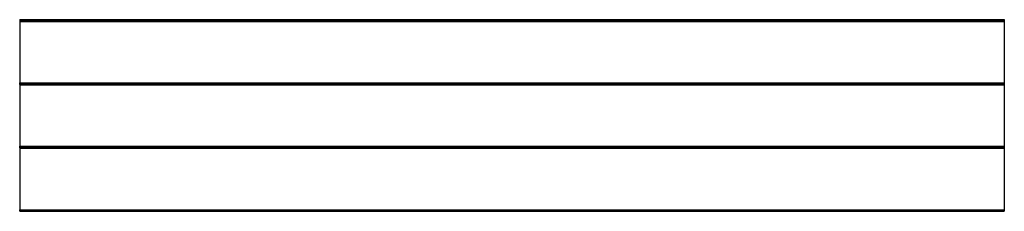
# Model space of a CAD drawing. Header units: millimetres. Extents: x -3100 to 3100, y -10 to 1198.
import ezdxf

# ---------------------------------------------------------------- set-up
doc = ezdxf.new("R2010")
doc.units = ezdxf.units.MM
doc.header["$MEASUREMENT"] = 0
doc.layers.add('Standard', color=7, linetype='Continuous', true_color=0x000000)

msp = doc.modelspace()

# ---------------------------------------------------------------- linework, layer by layer
at = {"layer": 'Standard'}
for points in [[(-3100, 1198.5), (-3100, 1195.2), (-3100, 1191.9)], [(-3100, 1198.5), (0, 1198.5), (3100, 1198.5)], [(-3100, 1191.9), (0, 1191.9), (3100, 1191.9)], [(-3100, 1189.9, 2), (0, 1189.9, 2), (3100, 1189.9, 2)], [(-3100, 1189.9, 2), (-3100, 1189.9, 3), (-3100, 1189.9, 4)], [(-3100, 1189.9, 4), (0, 1189.9, 4), (3100, 1189.9, 4)], [(-3100, 1187.4, 6.5), (0, 1187.4, 6.5), (3100, 1187.4, 6.5)], [(-3100, 1187.4, 6.5), (-3100, 989.9, 6.5), (-3100, 792.4, 6.5)], [(3100, 1198.5), (3100, 1195.2), (3100, 1191.9)], [(3100, 1189.9, 2), (3100, 1189.9, 3), (3100, 1189.9, 4)], [(3100, 1187.4, 6.5), (3100, 989.9, 6.5), (3100, 792.4, 6.5)], [(-3100, 792.2, 0.7), (-3100, 796.1, 0.3), (-3100, 800)], [(-3100, 800), (0, 800), (3100, 800)], [(-3100, 798.5), (-3100, 795.2), (-3100, 791.9)], [(-3100, 798.5), (0, 798.5), (3100, 798.5)], [(-3100, 792.4, 6.5), (0, 792.4, 6.5), (3100, 792.4, 6.5)], [(-3100, 792.2, 0.7), (0, 792.2, 0.7), (3100, 792.2, 0.7)], [(-3100, 791.9), (0, 791.9), (3100, 791.9)], [(-3100, 789.9, 2), (0, 789.9, 2), (3100, 789.9, 2)], [(-3100, 789.9, 2), (-3100, 789.9, 3), (-3100, 789.9, 4)], [(-3100, 789.9, 4), (0, 789.9, 4), (3100, 789.9, 4)], [(-3100, 789.9, 4), (0, 789.9, 4), (3100, 789.9, 4)], [(-3100, 789.9, 4), (-3100, 789.9, 3.6), (-3100, 789.9, 3.2)], [(-3100, 789.9, 3.2), (0, 789.9, 3.2), (3100, 789.9, 3.2)], [(-3100, 787.4, 6.5), (0, 787.4, 6.5), (3100, 787.4, 6.5)], [(-3100, 787.4, 6.5), (-3100, 589.9, 6.5), (-3100, 392.4, 6.5)], [(3100, 792.2, 0.7), (3100, 796.1, 0.3), (3100, 800)], [(3100, 798.5), (3100, 795.2), (3100, 791.9)], [(3100, 789.9, 2), (3100, 789.9, 3), (3100, 789.9, 4)], [(3100, 789.9, 4), (3100, 789.9, 3.6), (3100, 789.9, 3.2)], [(3100, 787.4, 6.5), (3100, 589.9, 6.5), (3100, 392.4, 6.5)], [(-3100, 392.2, 0.7), (-3100, 396.1, 0.3), (-3100, 400)], [(-3100, 400), (0, 400), (3100, 400)], [(-3100, 398.5), (-3100, 395.2), (-3100, 391.9)], [(-3100, 398.5), (0, 398.5), (3100, 398.5)], [(-3100, 392.4, 6.5), (0, 392.4, 6.5), (3100, 392.4, 6.5)], [(-3100, 392.2, 0.7), (0, 392.2, 0.7), (3100, 392.2, 0.7)], [(-3100, 391.9), (0, 391.9), (3100, 391.9)], [(-3100, 389.9, 2), (0, 389.9, 2), (3100, 389.9, 2)], [(-3100, 389.9, 2), (-3100, 389.9, 3), (-3100, 389.9, 4)], [(-3100, 389.9, 4), (0, 389.9, 4), (3100, 389.9, 4)], [(-3100, 389.9, 4), (0, 389.9, 4), (3100, 389.9, 4)], [(-3100, 389.9, 4), (-3100, 389.9, 3.6), (-3100, 389.9, 3.2)], [(-3100, 389.9, 3.2), (0, 389.9, 3.2), (3100, 389.9, 3.2)], [(-3100, 387.4, 6.5), (0, 387.4, 6.5), (3100, 387.4, 6.5)], [(-3100, 387.4, 6.5), (-3100, 189.9, 6.5), (-3100, -7.6, 6.5)], [(3100, 392.2, 0.7), (3100, 396.1, 0.3), (3100, 400)], [(3100, 398.5), (3100, 395.2), (3100, 391.9)], [(3100, 389.9, 2), (3100, 389.9, 3), (3100, 389.9, 4)], [(3100, 389.9, 4), (3100, 389.9, 3.6), (3100, 389.9, 3.2)], [(3100, 387.4, 6.5), (3100, 189.9, 6.5), (3100, -7.6, 6.5)], [(-3100, 0), (0, 0), (3100, 0)], [(3100, -7.8, 0.7), (3100, -3.9, 0.3), (3100, 0)], [(-3100, -7.8, 0.7), (-3100, -3.9, 0.3), (-3100, 0)], [(-3100, -7.6, 6.5), (0, -7.6, 6.5), (3100, -7.6, 6.5)], [(-3100, -7.8, 0.7), (0, -7.8, 0.7), (3100, -7.8, 0.7)], [(-3100, -10.1, 4), (0, -10.1, 4), (3100, -10.1, 4)], [(-3100, -10.1, 4), (-3100, -10.1, 3.6), (-3100, -10.1, 3.2)], [(-3100, -10.1, 3.2), (0, -10.1, 3.2), (3100, -10.1, 3.2)], [(3100, -10.1, 4), (3100, -10.1, 3.6), (3100, -10.1, 3.2)]]:
    msp.add_open_spline(points, degree=2, dxfattribs=at)
for points, weights in [([(-3100, 1191.9), (-3100, 1189.9), (-3100, 1189.9, 2)], [1, 0.707106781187, 1]), ([(-3100, 1189.9, 4), (-3100, 1189.9, 6.5), (-3100, 1187.4, 6.5)], [1, 0.707106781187, 1]), ([(3100, 1191.9), (3100, 1189.9), (3100, 1189.9, 2)], [1, 0.707106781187, 1]), ([(3100, 1189.9, 4), (3100, 1189.9, 6.5), (3100, 1187.4, 6.5)], [1, 0.707106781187, 1]), ([(-3100, 792.4, 6.5), (-3100, 789.9, 6.5), (-3100, 789.9, 4)], [1, 0.707106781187, 1]), ([(-3100, 789.9, 3.2), (-3100, 789.9, 0.9), (-3100, 792.2, 0.7)], [1, 0.73727733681, 1]), ([(-3100, 791.9), (-3100, 789.9), (-3100, 789.9, 2)], [1, 0.707106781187, 1]), ([(-3100, 789.9, 4), (-3100, 789.9, 6.5), (-3100, 787.4, 6.5)], [1, 0.707106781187, 1]), ([(3100, 792.4, 6.5), (3100, 789.9, 6.5), (3100, 789.9, 4)], [1, 0.707106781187, 1]), ([(3100, 789.9, 3.2), (3100, 789.9, 0.9), (3100, 792.2, 0.7)], [1, 0.73727733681, 1]), ([(3100, 791.9), (3100, 789.9), (3100, 789.9, 2)], [1, 0.707106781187, 1]), ([(3100, 789.9, 4), (3100, 789.9, 6.5), (3100, 787.4, 6.5)], [1, 0.707106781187, 1]), ([(-3100, 392.4, 6.5), (-3100, 389.9, 6.5), (-3100, 389.9, 4)], [1, 0.707106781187, 1]), ([(-3100, 389.9, 3.2), (-3100, 389.9, 0.9), (-3100, 392.2, 0.7)], [1, 0.73727733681, 1]), ([(-3100, 391.9), (-3100, 389.9), (-3100, 389.9, 2)], [1, 0.707106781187, 1]), ([(-3100, 389.9, 4), (-3100, 389.9, 6.5), (-3100, 387.4, 6.5)], [1, 0.707106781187, 1]), ([(3100, 392.4, 6.5), (3100, 389.9, 6.5), (3100, 389.9, 4)], [1, 0.707106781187, 1]), ([(3100, 389.9, 3.2), (3100, 389.9, 0.9), (3100, 392.2, 0.7)], [1, 0.73727733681, 1]), ([(3100, 391.9), (3100, 389.9), (3100, 389.9, 2)], [1, 0.707106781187, 1]), ([(3100, 389.9, 4), (3100, 389.9, 6.5), (3100, 387.4, 6.5)], [1, 0.707106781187, 1]), ([(-3100, -7.6, 6.5), (-3100, -10.1, 6.5), (-3100, -10.1, 4)], [1, 0.707106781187, 1]), ([(-3100, -10.1, 3.2), (-3100, -10.1, 0.9), (-3100, -7.8, 0.7)], [1, 0.73727733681, 1]), ([(3100, -7.6, 6.5), (3100, -10.1, 6.5), (3100, -10.1, 4)], [1, 0.707106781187, 1]), ([(3100, -10.1, 3.2), (3100, -10.1, 0.9), (3100, -7.8, 0.7)], [1, 0.73727733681, 1])]:
    msp.add_rational_spline(points, weights, degree=2, dxfattribs=at)

doc.saveas('drawing.dxf')
